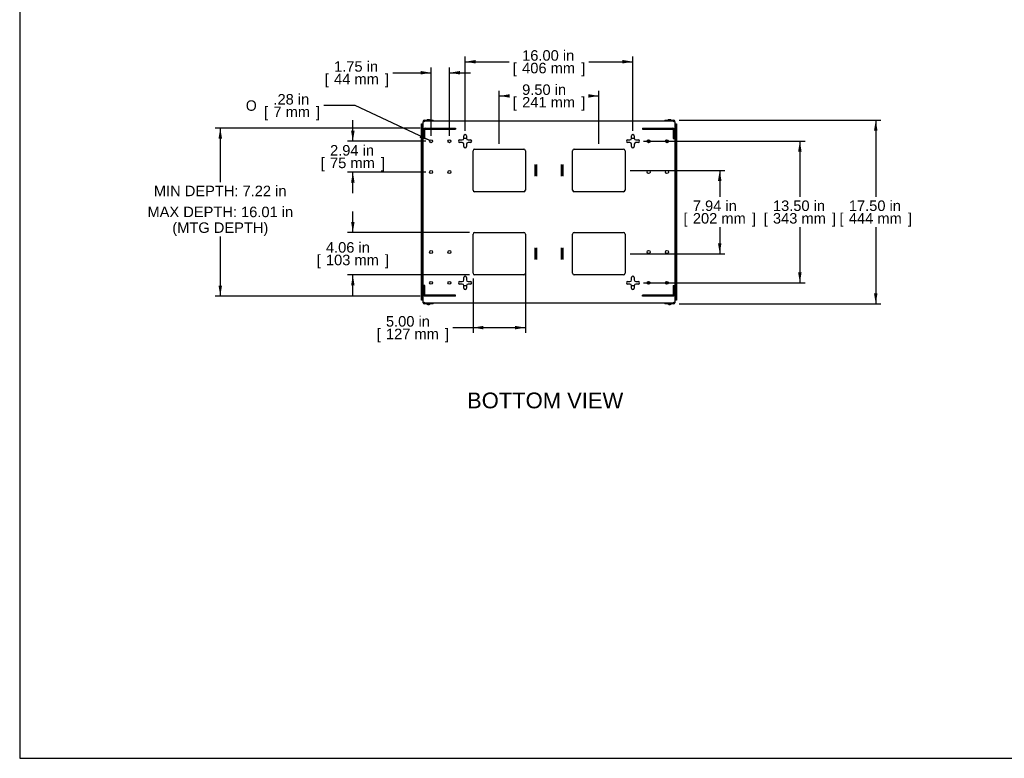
# Model space of a CAD drawing. Header units: inches. Extents: x 0 to 188, y 0 to 141.
# Tile 1 of 21: x 0 to 94, y 0 to 71. Entities that reach past the tile are written whole.
import ezdxf
from ezdxf import colors
from ezdxf.entities.mleader import LeaderData, LeaderLine
from ezdxf.enums import TextEntityAlignment as Align
from ezdxf.lldxf.tags import DXFTag
from ezdxf.math import Vec2, Vec3

# ---------------------------------------------------------------- set-up
doc = ezdxf.new("R2010")
doc.units = ezdxf.units.IN
doc.header["$MEASUREMENT"] = 0
for name, color, linetype in [('COM57176-19', 7, 'Continuous'), ('COM57177-1', 7, 'Continuous'), ('COM57179-9S', 7, 'Continuous'), ('COM57180-1', 7, 'Continuous'), ('Default', 7, 'Continuous'), ('HAN13044', 7, 'Continuous'), ('SCS19417', 7, 'Continuous'), ('SCS19496', 7, 'Continuous')]:
    doc.layers.add(name, color=color, linetype=linetype)
doc.styles.add('SEACAD_Arial', font='arial.ttf')
doc.styles.add('SEACAD_Solid_Edge_ANSI1_Symbols', font='txt')
tags = doc.linetypes.add('HIDDEN2', pattern=[0.1875, 0.125, -0.0625]).pattern_tags.tags
tags[6:7] = [DXFTag(74, 4), DXFTag(75, 0), DXFTag(340, '0'), DXFTag(46, 0.0), DXFTag(50, 0.0), DXFTag(44, 0.0), DXFTag(45, 0.0)]
tags[4:5] = [DXFTag(74, 4), DXFTag(75, 0), DXFTag(340, '0'), DXFTag(46, 0.0), DXFTag(50, 0.0), DXFTag(44, 0.0), DXFTag(45, 0.0)]
doc.dimstyles.new('WEB', dxfattribs={"dimtxt": 1, "dimasz": 1, "dimexe": 0.5, "dimexo": 0.5, "dimgap": 0.25, "dimtad": 0, "dimtih": 1, "dimtoh": 1, "dimzin": 4, "dimdsep": 46, "dimtxsty": 'SEACAD_Arial', "dimblk1": '_SE_FILLED', "dimblk2": '_SE_FILLED', "dimsah": 1, "dimcen": 0.5, "dimadec": 0, "dimazin": 0, "dimtfac": 0.8, "dimtdec": 0, "dimtofl": 0, "dimtmove": 0, "dimatfit": 3, "dimfxl": 1, "dimtolj": 1, "dimtzin": 4, "dimarcsym": 0})

# ---------------------------------------------------------------- blocks, each defined once
blk = doc.blocks.new('SE4')
at = {"layer": 'COM57176-19', "color": 7, "linetype": 'Continuous'}
for p, q in [((38.577, 60.835), (38.577, 60.777)), ((38.663, 60.777), (38.577, 60.777)), ((38.577, 43.565), (38.577, 60.777)), ((38.634, 60.835), (38.634, 60.777)), ((38.663, 60.921), (39.489, 60.921)), ((38.663, 60.864), (39.489, 60.864)), ((38.663, 60.863), (38.663, 60.777)), ((38.663, 60.863), (62.491, 60.863)), ((39.489, 60.921), (39.489, 60.864)), ((61.665, 60.921), (61.665, 60.864)), ((61.665, 60.921), (62.491, 60.921)), ((61.665, 60.864), (62.491, 60.864)), ((62.491, 60.777), (62.491, 60.863)), ((62.577, 60.777), (62.491, 60.777)), ((62.52, 60.777), (62.52, 60.835)), ((62.577, 60.777), (62.577, 60.835)), ((62.577, 60.777), (62.577, 43.565)), ((42.452, 59.203), (42.452, 59.421)), ((42.702, 59.421), (42.702, 59.203)), ((58.452, 59.203), (58.452, 59.421)), ((58.702, 59.421), (58.702, 59.203)), ((42.077, 59.046), (42.295, 59.046)), ((42.295, 58.796), (42.077, 58.796)), ((42.452, 58.421), (42.452, 58.639)), ((42.702, 58.639), (42.702, 58.421)), ((42.859, 59.046), (43.077, 59.046)), ((43.077, 58.796), (42.859, 58.796)), ((58.077, 59.046), (58.295, 59.046)), ((58.295, 58.796), (58.077, 58.796)), ((58.452, 58.421), (58.452, 58.639)), ((58.702, 58.639), (58.702, 58.421)), ((58.859, 59.046), (59.077, 59.046)), ((59.077, 58.796), (58.859, 58.796)), ((43.327, 54.268), (43.327, 58.014)), ((43.484, 58.171), (48.17, 58.171)), ((48.327, 58.014), (48.327, 54.268)), ((52.827, 54.268), (52.827, 58.014)), ((52.984, 58.171), (57.67, 58.171)), ((57.827, 58.014), (57.827, 54.268)), ((49.264, 56.695), (49.264, 56.695)), ((49.264, 55.587), (49.264, 56.695)), ((49.264, 56.654), (49.264, 56.695)), ((49.264, 56.481), (49.264, 56.654)), ((49.264, 55.801), (49.264, 56.481)), ((49.389, 56.481), (49.264, 56.481)), ((49.389, 56.695), (49.389, 55.587)), ((49.389, 56.695), (49.389, 56.695)), ((49.389, 56.695), (49.389, 56.654)), ((49.389, 56.481), (49.389, 56.654)), ((49.389, 55.801), (49.389, 56.481)), ((51.764, 56.695), (51.764, 56.695)), ((51.764, 55.587), (51.764, 56.695)), ((51.764, 56.654), (51.764, 56.695)), ((51.764, 56.481), (51.764, 56.654)), ((51.764, 55.801), (51.764, 56.481)), ((51.889, 56.481), (51.764, 56.481)), ((51.889, 56.695), (51.889, 55.587)), ((51.889, 56.695), (51.889, 56.695)), ((51.889, 56.695), (51.889, 56.654)), ((51.889, 56.481), (51.889, 56.654)), ((51.889, 55.801), (51.889, 56.481)), ((49.389, 55.801), (49.264, 55.801)), ((49.264, 55.628), (49.264, 55.801)), ((49.264, 55.587), (49.264, 55.628)), ((49.264, 55.587), (49.264, 55.587)), ((49.389, 55.628), (49.389, 55.801)), ((49.389, 55.628), (49.389, 55.587)), ((49.389, 55.587), (49.389, 55.587)), ((51.889, 55.801), (51.764, 55.801)), ((51.764, 55.628), (51.764, 55.801)), ((51.764, 55.587), (51.764, 55.628)), ((51.764, 55.587), (51.764, 55.587)), ((51.889, 55.628), (51.889, 55.801)), ((51.889, 55.628), (51.889, 55.587)), ((51.889, 55.587), (51.889, 55.587)), ((48.17, 54.111), (43.484, 54.111)), ((57.67, 54.111), (52.984, 54.111)), ((43.327, 46.328), (43.327, 50.074)), ((43.484, 50.231), (48.17, 50.231)), ((48.327, 50.074), (48.327, 46.328)), ((52.827, 46.328), (52.827, 50.074)), ((52.984, 50.231), (57.67, 50.231)), ((57.827, 50.074), (57.827, 46.328)), ((49.264, 48.755), (49.264, 48.755)), ((49.264, 47.647), (49.264, 48.755)), ((49.264, 48.714), (49.264, 48.755)), ((49.264, 48.714), (49.264, 48.541)), ((49.264, 48.541), (49.389, 48.541)), ((49.264, 48.541), (49.264, 47.861)), ((49.389, 48.755), (49.389, 47.647)), ((49.389, 48.755), (49.389, 48.755)), ((49.389, 48.755), (49.389, 48.714)), ((49.389, 48.714), (49.389, 48.541)), ((49.389, 48.541), (49.389, 47.861)), ((51.764, 48.755), (51.764, 48.755)), ((51.764, 47.647), (51.764, 48.755)), ((51.764, 48.714), (51.764, 48.755)), ((51.764, 48.714), (51.764, 48.541)), ((51.764, 48.541), (51.889, 48.541)), ((51.764, 48.541), (51.764, 47.861)), ((51.889, 48.755), (51.889, 47.647)), ((51.889, 48.755), (51.889, 48.755)), ((51.889, 48.755), (51.889, 48.714)), ((51.889, 48.714), (51.889, 48.541)), ((51.889, 48.541), (51.889, 47.861)), ((49.264, 47.861), (49.389, 47.861)), ((49.264, 47.861), (49.264, 47.688)), ((49.264, 47.647), (49.264, 47.688)), ((49.264, 47.647), (49.264, 47.647)), ((49.389, 47.861), (49.389, 47.688)), ((49.389, 47.688), (49.389, 47.647)), ((49.389, 47.647), (49.389, 47.647)), ((51.764, 47.861), (51.889, 47.861)), ((51.764, 47.861), (51.764, 47.688)), ((51.764, 47.647), (51.764, 47.688)), ((51.764, 47.647), (51.764, 47.647)), ((51.889, 47.861), (51.889, 47.688)), ((51.889, 47.688), (51.889, 47.647)), ((51.889, 47.647), (51.889, 47.647)), ((48.17, 46.171), (43.484, 46.171)), ((57.67, 46.171), (52.984, 46.171)), ((42.077, 45.546), (42.295, 45.546)), ((42.295, 45.296), (42.077, 45.296)), ((42.452, 45.703), (42.452, 45.921)), ((42.452, 44.921), (42.452, 45.139)), ((42.702, 45.921), (42.702, 45.703)), ((42.702, 45.139), (42.702, 44.921)), ((42.859, 45.546), (43.077, 45.546)), ((43.077, 45.296), (42.859, 45.296)), ((58.077, 45.546), (58.295, 45.546)), ((58.295, 45.296), (58.077, 45.296)), ((58.452, 45.703), (58.452, 45.921)), ((58.452, 44.921), (58.452, 45.139)), ((58.702, 45.921), (58.702, 45.703)), ((58.702, 45.139), (58.702, 44.921)), ((58.859, 45.546), (59.077, 45.546)), ((59.077, 45.296), (58.859, 45.296)), ((38.577, 43.565), (38.663, 43.565)), ((38.577, 43.507), (38.577, 43.565)), ((38.634, 43.507), (38.634, 43.565)), ((38.663, 43.565), (38.663, 43.479)), ((62.491, 43.479), (38.663, 43.479)), ((39.489, 43.478), (38.663, 43.478)), ((39.489, 43.421), (38.663, 43.421)), ((39.489, 43.421), (39.489, 43.478)), ((62.491, 43.478), (61.665, 43.478)), ((61.665, 43.421), (61.665, 43.478)), ((62.491, 43.421), (61.665, 43.421)), ((62.491, 43.565), (62.577, 43.565)), ((62.491, 43.479), (62.491, 43.565)), ((62.52, 43.565), (62.52, 43.507)), ((62.577, 43.565), (62.577, 43.507))]:
    blk.add_line(p, q, dxfattribs=at)
for centre in [(39.327, 58.921), (41.077, 58.921), (60.077, 58.921), (61.827, 58.921), (39.327, 55.984), (41.077, 55.984), (60.077, 55.984), (61.827, 55.984), (39.327, 48.359), (41.077, 48.359), (60.077, 48.359), (61.827, 48.359), (39.327, 45.421), (41.077, 45.421), (60.077, 45.421), (61.827, 45.421)]:
    blk.add_circle(centre, 0.141, dxfattribs=at)
for centre, radius, start, end in [((38.663, 60.835), 0.086, 90, 180), ((38.663, 60.835), 0.029, 90, 180), ((39.46, 60.835), 0.029, 74.90981, 90), ((39.46, 60.835), 0.086, 19.0008, 70.29306), ((61.694, 60.835), 0.086, 109.70694, 160.9992), ((61.694, 60.835), 0.029, 90, 105.09019), ((62.491, 60.835), 0.086, 0, 90), ((62.491, 60.835), 0.029, 0, 90), ((42.295, 59.203), 0.157, 270, 0), ((42.577, 59.421), 0.125, 0, 180), ((42.859, 59.203), 0.157, 180, 270), ((58.295, 59.203), 0.157, 270, 0), ((58.577, 59.421), 0.125, 0, 180), ((58.859, 59.203), 0.157, 180, 270), ((42.077, 58.921), 0.125, 90, 270), ((42.295, 58.639), 0.157, 0, 90), ((42.577, 58.421), 0.125, 180, 0), ((42.859, 58.639), 0.157, 90, 180), ((43.077, 58.921), 0.125, 270, 90), ((58.077, 58.921), 0.125, 90, 270), ((58.295, 58.639), 0.157, 0, 90), ((58.577, 58.421), 0.125, 180, 0), ((58.859, 58.639), 0.157, 90, 180), ((59.077, 58.921), 0.125, 270, 90), ((43.484, 58.014), 0.157, 90, 180), ((48.17, 58.014), 0.157, 0, 90), ((52.984, 58.014), 0.157, 90, 180), ((57.67, 58.014), 0.157, 0, 90), ((43.484, 54.268), 0.157, 180, 270), ((48.17, 54.268), 0.157, 270, 0), ((52.984, 54.268), 0.157, 180, 270), ((57.67, 54.268), 0.157, 270, 0), ((43.484, 50.074), 0.157, 90, 180), ((48.17, 50.074), 0.157, 0, 90), ((52.984, 50.074), 0.157, 90, 180), ((57.67, 50.074), 0.157, 0, 90), ((42.577, 45.921), 0.125, 0, 180), ((43.484, 46.328), 0.157, 180, 270), ((48.17, 46.328), 0.157, 270, 0), ((52.984, 46.328), 0.157, 180, 270), ((57.67, 46.328), 0.157, 270, 0), ((58.577, 45.921), 0.125, 0, 180), ((42.077, 45.421), 0.125, 90, 270), ((42.295, 45.703), 0.157, 270, 0), ((42.295, 45.139), 0.157, 0, 90), ((42.859, 45.703), 0.157, 180, 270), ((42.859, 45.139), 0.157, 90, 180), ((43.077, 45.421), 0.125, 270, 90), ((58.077, 45.421), 0.125, 90, 270), ((58.295, 45.703), 0.157, 270, 0), ((58.295, 45.139), 0.157, 0, 90), ((58.859, 45.703), 0.157, 180, 270), ((58.859, 45.139), 0.157, 90, 180), ((59.077, 45.421), 0.125, 270, 90), ((42.577, 44.921), 0.125, 180, 0), ((58.577, 44.921), 0.125, 180, 0), ((38.663, 43.507), 0.086, 180, 270), ((38.663, 43.507), 0.029, 180, 270), ((39.46, 43.507), 0.029, 270, 285.09019), ((39.46, 43.507), 0.086, 289.70694, 340.9992), ((61.694, 43.507), 0.086, 199.0008, 250.29306), ((61.694, 43.507), 0.029, 254.90981, 270), ((62.491, 43.507), 0.029, 270, 0), ((62.491, 43.507), 0.086, 270, 0)]:
    blk.add_arc(centre, radius, start, end, dxfattribs=at)
at = {"layer": 'COM57177-1', "color": 7, "linetype": 'Continuous'}
for p, q in [((38.405, 60.508), (38.405, 60.571)), ((38.405, 60.571), (38.462, 60.571)), ((38.405, 43.834), (38.405, 60.508)), ((38.462, 60.571), (38.491, 60.571)), ((38.462, 60.571), (38.462, 60.508)), ((38.462, 59.64), (38.462, 60.508)), ((38.491, 60.571), (38.577, 60.571)), ((62.577, 60.571), (62.663, 60.571)), ((62.663, 60.571), (62.692, 60.571)), ((62.692, 60.508), (62.692, 60.571)), ((62.692, 60.571), (62.749, 60.571)), ((62.692, 60.508), (62.692, 59.64)), ((62.749, 60.571), (62.749, 60.508)), ((62.749, 60.508), (62.749, 43.834)), ((38.462, 44.876), (38.462, 59.466)), ((62.692, 59.466), (62.692, 44.876)), ((38.462, 43.834), (38.462, 44.702)), ((62.692, 44.702), (62.692, 43.834)), ((38.405, 43.772), (38.405, 43.834)), ((38.462, 43.772), (38.405, 43.772)), ((38.462, 43.834), (38.462, 43.772)), ((38.491, 43.772), (38.462, 43.772)), ((38.577, 43.772), (38.491, 43.772)), ((62.663, 43.772), (62.577, 43.772)), ((62.692, 43.772), (62.663, 43.772)), ((62.692, 43.772), (62.692, 43.834)), ((62.749, 43.772), (62.692, 43.772)), ((62.749, 43.834), (62.749, 43.772))]:
    blk.add_line(p, q, dxfattribs=at)
at = {"layer": 'COM57179-9S', "color": 7, "linetype": 'HIDDEN2'}
for p, q in [((38.777, 60.178), (41.672, 60.178)), ((41.672, 60.178), (41.672, 60.083)), ((59.482, 60.178), (59.482, 60.083)), ((59.482, 60.178), (62.377, 60.178)), ((38.634, 59.178), (38.634, 60.035)), ((38.729, 59.178), (38.634, 59.178)), ((38.729, 59.178), (38.729, 60.035)), ((38.777, 60.083), (41.672, 60.083)), ((59.482, 60.083), (62.377, 60.083)), ((62.425, 60.035), (62.425, 59.178)), ((62.425, 59.178), (62.52, 59.178)), ((62.52, 60.035), (62.52, 59.178)), ((38.729, 45.164), (38.634, 45.164)), ((38.634, 44.307), (38.634, 45.164)), ((38.729, 44.307), (38.729, 45.164)), ((62.425, 45.164), (62.425, 44.307)), ((62.425, 45.164), (62.52, 45.164)), ((62.52, 45.164), (62.52, 44.307)), ((41.672, 44.259), (38.777, 44.259)), ((41.672, 44.164), (38.777, 44.164)), ((41.672, 44.164), (41.672, 44.259)), ((62.377, 44.259), (59.482, 44.259)), ((59.482, 44.164), (59.482, 44.259)), ((62.377, 44.164), (59.482, 44.164))]:
    blk.add_line(p, q, dxfattribs=at)
for centre, radius, start, end in [((38.777, 60.035), 0.143, 90, 180), ((62.377, 60.035), 0.143, 0, 90), ((38.777, 60.035), 0.048, 90, 180), ((62.377, 60.035), 0.048, 0, 90), ((38.777, 44.307), 0.143, 180, 270), ((38.777, 44.307), 0.048, 180, 270), ((62.377, 44.307), 0.048, 270, 0), ((62.377, 44.307), 0.143, 270, 0)]:
    blk.add_arc(centre, radius, start, end, dxfattribs=at)
at = {"layer": 'COM57180-1', "color": 7, "linetype": 'Continuous'}
for p, q in [((42.705, 59.171), (42.449, 59.171)), ((58.705, 59.171), (58.449, 59.171)), ((42.449, 45.171), (42.705, 45.171)), ((58.449, 45.171), (58.705, 45.171))]:
    blk.add_line(p, q, dxfattribs=at)
at = {"layer": 'HAN13044', "color": 7, "linetype": 'Continuous'}
for p, q in [((38.54, 54.859), (38.502, 54.82)), ((38.502, 49.522), (38.502, 54.82)), ((38.577, 54.859), (38.54, 54.859)), ((38.54, 54.859), (38.54, 49.484)), ((62.577, 54.859), (62.614, 54.859)), ((62.614, 49.484), (62.614, 54.859)), ((62.614, 54.859), (62.652, 54.82)), ((62.652, 54.82), (62.652, 49.522)), ((38.54, 49.484), (38.502, 49.522)), ((38.577, 49.484), (38.54, 49.484)), ((62.577, 49.484), (62.614, 49.484)), ((62.614, 49.484), (62.652, 49.522))]:
    blk.add_line(p, q, dxfattribs=at)
at = {"layer": 'SCS19417', "color": 7, "linetype": 'Continuous'}
for p, q in [((38.955, 60.956), (38.952, 60.956)), ((38.952, 60.956), (38.952, 60.929)), ((38.955, 60.956), (38.955, 60.956)), ((39.008, 60.864), (39.008, 60.863)), ((39.058, 61.006), (39.058, 60.988)), ((39.095, 60.988), (39.095, 61.006)), ((39.146, 60.863), (39.146, 60.864)), ((39.199, 60.956), (39.202, 60.956)), ((39.199, 60.956), (39.199, 60.956)), ((39.202, 60.929), (39.202, 60.956)), ((61.955, 60.956), (61.952, 60.956)), ((61.952, 60.956), (61.952, 60.929)), ((61.955, 60.956), (61.955, 60.956)), ((62.008, 60.864), (62.008, 60.863)), ((62.058, 61.006), (62.058, 60.988)), ((62.095, 60.988), (62.095, 61.006)), ((62.146, 60.863), (62.146, 60.864)), ((62.199, 60.956), (62.202, 60.956)), ((62.199, 60.956), (62.199, 60.956)), ((62.202, 60.929), (62.202, 60.956)), ((38.952, 43.413), (38.952, 43.386)), ((38.955, 43.386), (38.952, 43.386)), ((38.955, 43.386), (38.955, 43.386)), ((39.008, 43.479), (39.008, 43.478)), ((39.058, 43.354), (39.058, 43.336)), ((39.095, 43.336), (39.095, 43.354)), ((39.146, 43.478), (39.146, 43.479)), ((39.199, 43.386), (39.202, 43.386)), ((39.199, 43.386), (39.199, 43.386)), ((39.202, 43.386), (39.202, 43.413)), ((61.952, 43.413), (61.952, 43.386)), ((61.955, 43.386), (61.952, 43.386)), ((61.955, 43.386), (61.955, 43.386)), ((62.008, 43.479), (62.008, 43.478)), ((62.058, 43.354), (62.058, 43.336)), ((62.095, 43.336), (62.095, 43.354)), ((62.146, 43.478), (62.146, 43.479)), ((62.199, 43.386), (62.202, 43.386)), ((62.199, 43.386), (62.199, 43.386)), ((62.202, 43.386), (62.202, 43.413))]:
    blk.add_line(p, q, dxfattribs=at)
at = {"layer": 'SCS19417', "color": 7, "linetype": 'HIDDEN2'}
for p, q in [((39.027, 60.864), (39.027, 60.863)), ((39.127, 60.864), (39.127, 60.863)), ((62.027, 60.864), (62.027, 60.863)), ((62.127, 60.864), (62.127, 60.863)), ((39.027, 43.478), (39.027, 43.479)), ((39.127, 43.478), (39.127, 43.479)), ((62.027, 43.478), (62.027, 43.479)), ((62.127, 43.478), (62.127, 43.479))]:
    blk.add_line(p, q, dxfattribs=at)
at = {"layer": 'SCS19417', "color": 7, "linetype": 'Continuous'}
for centre, start, end in [((38.96, 60.929), 180, 270), ((39.194, 60.929), 270, 0), ((61.96, 60.929), 180, 270), ((62.194, 60.929), 270, 0), ((38.96, 43.413), 90, 180), ((39.194, 43.413), 0, 90), ((61.96, 43.413), 90, 180), ((62.194, 43.413), 0, 90)]:
    blk.add_arc(centre, 0.008, start, end, dxfattribs=at)
for points in [[(38.955, 60.956), (38.955, 60.959), (38.956, 60.962), (38.959, 60.965)], [(39.195, 60.965), (39.198, 60.962), (39.199, 60.959), (39.199, 60.956)], [(61.955, 60.956), (61.955, 60.959), (61.956, 60.962), (61.959, 60.965)], [(62.195, 60.965), (62.198, 60.962), (62.199, 60.959), (62.199, 60.956)], [(38.959, 43.377), (38.956, 43.38), (38.955, 43.383), (38.955, 43.386)], [(39.199, 43.386), (39.199, 43.383), (39.198, 43.38), (39.195, 43.377)], [(61.959, 43.377), (61.956, 43.38), (61.955, 43.383), (61.955, 43.386)], [(62.199, 43.386), (62.199, 43.383), (62.198, 43.38), (62.195, 43.377)]]:
    blk.add_open_spline(points, degree=3, dxfattribs=at)
for points, knots in [([(38.959, 60.965), (38.965, 60.971), (38.972, 60.977), (38.988, 60.987), (38.996, 60.991), (39.013, 60.998), (39.022, 61.001), (39.04, 61.005), (39.049, 61.006), (39.058, 61.006)], [0, 0, 0, 0, 0.25, 0.25, 0.5, 0.5, 0.75, 0.75, 1, 1, 1, 1]), ([(39.058, 60.988), (39.065, 60.989), (39.071, 60.989), (39.083, 60.989), (39.089, 60.989), (39.095, 60.988)], [0, 0, 0, 0, 0.5, 0.5, 1, 1, 1, 1]), ([(39.095, 61.006), (39.105, 61.006), (39.114, 61.005), (39.132, 61.001), (39.14, 60.998), (39.158, 60.991), (39.166, 60.987), (39.181, 60.977), (39.188, 60.971), (39.195, 60.965)], [0, 0, 0, 0, 0.25, 0.25, 0.5, 0.5, 0.75, 0.75, 1, 1, 1, 1]), ([(61.959, 60.965), (61.965, 60.971), (61.972, 60.977), (61.988, 60.987), (61.996, 60.991), (62.013, 60.998), (62.022, 61.001), (62.04, 61.005), (62.049, 61.006), (62.058, 61.006)], [0, 0, 0, 0, 0.25, 0.25, 0.5, 0.5, 0.75, 0.75, 1, 1, 1, 1]), ([(62.058, 60.988), (62.065, 60.989), (62.071, 60.989), (62.083, 60.989), (62.089, 60.989), (62.095, 60.988)], [0, 0, 0, 0, 0.5, 0.5, 1, 1, 1, 1]), ([(62.095, 61.006), (62.105, 61.006), (62.114, 61.005), (62.132, 61.001), (62.14, 60.998), (62.158, 60.991), (62.166, 60.987), (62.181, 60.977), (62.188, 60.971), (62.195, 60.965)], [0, 0, 0, 0, 0.25, 0.25, 0.5, 0.5, 0.75, 0.75, 1, 1, 1, 1]), ([(39.058, 43.336), (39.049, 43.336), (39.04, 43.338), (39.022, 43.341), (39.013, 43.344), (38.996, 43.351), (38.988, 43.355), (38.973, 43.365), (38.965, 43.371), (38.959, 43.377)], [0, 0, 0, 0, 0.25, 0.25, 0.5, 0.5, 0.75, 0.75, 1, 1, 1, 1]), ([(39.095, 43.354), (39.089, 43.353), (39.083, 43.353), (39.071, 43.353), (39.064, 43.353), (39.058, 43.354)], [0, 0, 0, 0, 0.5, 0.5, 1, 1, 1, 1]), ([(39.195, 43.377), (39.189, 43.371), (39.181, 43.365), (39.166, 43.355), (39.158, 43.351), (39.141, 43.344), (39.132, 43.341), (39.114, 43.338), (39.105, 43.336), (39.095, 43.336)], [0, 0, 0, 0, 0.25, 0.25, 0.5, 0.5, 0.75, 0.75, 1, 1, 1, 1]), ([(62.058, 43.336), (62.049, 43.336), (62.04, 43.338), (62.022, 43.341), (62.013, 43.344), (61.996, 43.351), (61.988, 43.355), (61.973, 43.365), (61.965, 43.371), (61.959, 43.377)], [0, 0, 0, 0, 0.25, 0.25, 0.5, 0.5, 0.75, 0.75, 1, 1, 1, 1]), ([(62.095, 43.354), (62.089, 43.353), (62.083, 43.353), (62.071, 43.353), (62.064, 43.353), (62.058, 43.354)], [0, 0, 0, 0, 0.5, 0.5, 1, 1, 1, 1]), ([(62.195, 43.377), (62.189, 43.371), (62.181, 43.365), (62.166, 43.355), (62.158, 43.351), (62.141, 43.344), (62.132, 43.341), (62.114, 43.338), (62.105, 43.336), (62.095, 43.336)], [0, 0, 0, 0, 0.25, 0.25, 0.5, 0.5, 0.75, 0.75, 1, 1, 1, 1])]:
    blk.add_open_spline(points, degree=3, knots=knots, dxfattribs=at)
at = {"layer": 'SCS19496', "color": 7, "linetype": 'Continuous'}
for p, q in [((38.567, 59.843), (38.554, 59.843)), ((38.554, 59.263), (38.567, 59.263)), ((62.599, 59.843), (62.587, 59.843)), ((62.587, 59.263), (62.599, 59.263)), ((38.567, 45.079), (38.554, 45.079)), ((62.599, 45.079), (62.587, 45.079)), ((38.554, 44.499), (38.567, 44.499)), ((62.587, 44.499), (62.599, 44.499))]:
    blk.add_line(p, q, dxfattribs=at)
for centre, radius, start, end in [((38.985, 59.535), 0.534, 145.36451, 178.11094), ((38.985, 59.571), 0.534, 181.88906, 214.63549), ((38.554, 59.833), 0.01, 90, 145.36451), ((38.554, 59.273), 0.01, 214.63549, 270), ((38.567, 59.833), 0.01, 0, 90), ((38.567, 59.273), 0.01, 270, 0), ((62.587, 59.833), 0.01, 90, 180), ((62.587, 59.273), 0.01, 180, 270), ((62.599, 59.833), 0.01, 34.63549, 90), ((62.599, 59.273), 0.01, 270, 325.36451), ((62.169, 59.535), 0.534, 1.88906, 34.63549), ((62.169, 59.571), 0.534, 325.36451, 358.11094), ((38.985, 44.771), 0.534, 145.36451, 178.11094), ((38.554, 45.069), 0.01, 90, 145.36451), ((38.567, 45.069), 0.01, 0, 90), ((62.587, 45.069), 0.01, 90, 180), ((62.599, 45.069), 0.01, 34.63549, 90), ((62.169, 44.771), 0.534, 1.88906, 34.63549), ((38.985, 44.807), 0.534, 181.88906, 214.63549), ((38.554, 44.509), 0.01, 214.63549, 270), ((38.567, 44.509), 0.01, 270, 0), ((62.587, 44.509), 0.01, 180, 270), ((62.599, 44.509), 0.01, 270, 325.36451), ((62.169, 44.807), 0.534, 325.36451, 358.11094)]:
    blk.add_arc(centre, radius, start, end, dxfattribs=at)
blk = doc.blocks.new('DMBLK192')
at = {"layer": 'Default', "linetype": 'Continuous', "transparency": 16777216}
for points in [[(43.577, 66.663), (42.577, 66.496), (43.577, 66.329)], [(57.577, 66.663), (57.577, 66.329), (58.577, 66.496)]]:
    blk.add_hatch(color=7, dxfattribs=at).paths.add_polyline_path(points)
at = {"layer": 'Default', "color": 7, "linetype": 'Continuous', "transparency": 16777216}
for p, q in [((42.577, 59.921), (42.577, 66.996)), ((58.577, 59.921), (58.577, 66.996)), ((42.577, 66.496), (46.77, 66.496)), ((54.383, 66.496), (58.577, 66.496))]:
    blk.add_line(p, q, dxfattribs=at)
at = {"layer": 'Default', "color": 7, "linetype": 'Continuous', "transparency": 16777216, "style": 'SEACAD_Arial'}
for s, p in [('16.00 in', (48.012, 67.596)), ('[', (47.12, 66.396)), ('406 mm', (48.012, 66.396)), (']', (53.642, 66.396))]:
    blk.add_text(s, height=1, dxfattribs=at).set_placement(p, align=Align.TOP_LEFT)
blk = doc.blocks.new('_SE_FILLED')
at = {"color": 0}
blk.add_line((0, 0), (-1, 0), dxfattribs=at)
blk.add_solid([(0, 0), (-1, -0.1665), (-1, 0.1665), (0, 0)], dxfattribs=at)
blk = doc.blocks.new('DMBLK193')
at = {"layer": 'Default', "linetype": 'Continuous', "transparency": 16777216}
for points in [[(38.327, 65.614), (38.327, 65.28), (39.327, 65.447)], [(42.077, 65.614), (41.077, 65.447), (42.077, 65.28)]]:
    blk.add_hatch(color=7, dxfattribs=at).paths.add_polyline_path(points)
at = {"layer": 'Default', "color": 7, "linetype": 'Continuous', "transparency": 16777216}
for p, q in [((39.327, 59.421), (39.327, 65.947)), ((41.077, 59.421), (41.077, 65.947)), ((35.667, 65.447), (39.327, 65.447)), ((41.077, 65.447), (43.077, 65.447))]:
    blk.add_line(p, q, dxfattribs=at)
at = {"layer": 'Default', "color": 7, "linetype": 'Continuous', "transparency": 16777216, "style": 'SEACAD_Arial'}
for s, p in [('1.75 in', (30.078, 66.547)), ('[', (29.186, 65.347)), ('44 mm', (30.078, 65.347)), (']', (34.926, 65.347))]:
    blk.add_text(s, height=1, dxfattribs=at).set_placement(p, align=Align.TOP_LEFT)
blk = doc.blocks.new('DMBLK194')
at = {"layer": 'Default', "linetype": 'Continuous', "transparency": 16777216}
for points in [[(31.7, 59.921), (31.867, 58.921), (32.033, 59.921)], [(31.7, 54.984), (32.033, 54.984), (31.867, 55.984)]]:
    blk.add_hatch(color=7, dxfattribs=at).paths.add_polyline_path(points)
at = {"layer": 'Default', "color": 7, "linetype": 'Continuous', "transparency": 16777216}
for p, q in [((31.867, 58.921), (31.867, 60.921)), ((38.827, 58.921), (31.367, 58.921)), ((38.827, 55.984), (31.367, 55.984)), ((31.867, 53.984), (31.867, 55.984))]:
    blk.add_line(p, q, dxfattribs=at)
at = {"layer": 'Default', "color": 7, "linetype": 'Continuous', "transparency": 16777216, "style": 'SEACAD_Arial'}
for s, p in [('2.94 in', (29.693, 58.552)), ('[', (28.801, 57.352)), ('75 mm', (29.693, 57.352)), (']', (34.54, 57.352))]:
    blk.add_text(s, height=1, dxfattribs=at).set_placement(p, align=Align.TOP_LEFT)
blk = doc.blocks.new('DMBLK195')
at = {"layer": 'Default', "linetype": 'Continuous', "transparency": 16777216}
for points in [[(74.663, 57.921), (74.497, 58.921), (74.33, 57.921)], [(74.663, 46.421), (74.33, 46.421), (74.497, 45.421)]]:
    blk.add_hatch(color=7, dxfattribs=at).paths.add_polyline_path(points)
at = {"layer": 'Default', "color": 7, "linetype": 'Continuous', "transparency": 16777216}
for p, q in [((59.577, 58.921), (74.997, 58.921)), ((74.497, 58.921), (74.497, 53.621)), ((74.497, 50.721), (74.497, 45.421)), ((59.577, 45.421), (74.997, 45.421))]:
    blk.add_line(p, q, dxfattribs=at)
at = {"layer": 'Default', "color": 7, "linetype": 'Continuous', "transparency": 16777216, "style": 'SEACAD_Arial'}
for s, p in [('13.50 in', (71.931, 53.271)), ('[', (71.04, 52.071)), ('343 mm', (71.931, 52.071)), (']', (77.562, 52.071))]:
    blk.add_text(s, height=1, dxfattribs=at).set_placement(p, align=Align.TOP_LEFT)
blk = doc.blocks.new('DMBLK196')
at = {"layer": 'Default', "linetype": 'Continuous', "transparency": 16777216}
for points in [[(81.901, 59.921), (81.734, 60.921), (81.568, 59.921)], [(81.901, 44.421), (81.568, 44.421), (81.734, 43.421)]]:
    blk.add_hatch(color=7, dxfattribs=at).paths.add_polyline_path(points)
at = {"layer": 'Default', "color": 7, "linetype": 'Continuous', "transparency": 16777216}
for p, q in [((62.991, 60.921), (82.234, 60.921)), ((81.734, 60.921), (81.734, 53.621)), ((81.734, 50.721), (81.734, 43.421)), ((62.991, 43.421), (82.234, 43.421))]:
    blk.add_line(p, q, dxfattribs=at)
at = {"layer": 'Default', "color": 7, "linetype": 'Continuous', "transparency": 16777216, "style": 'SEACAD_Arial'}
for s, p in [('17.50 in', (79.169, 53.271)), ('[', (78.278, 52.071)), ('444 mm', (79.169, 52.071)), (']', (84.799, 52.071))]:
    blk.add_text(s, height=1, dxfattribs=at).set_placement(p, align=Align.TOP_LEFT)
blk = doc.blocks.new('DMBLK197')
at = {"layer": 'Default', "linetype": 'Continuous', "transparency": 16777216}
for points in [[(46.827, 63.403), (45.827, 63.236), (46.827, 63.07)], [(54.327, 63.403), (54.327, 63.07), (55.327, 63.236)]]:
    blk.add_hatch(color=7, dxfattribs=at).paths.add_polyline_path(points)
at = {"layer": 'Default', "color": 7, "linetype": 'Continuous', "transparency": 16777216}
for p, q in [((45.827, 58.671), (45.827, 63.736)), ((45.827, 63.236), (46.77, 63.236)), ((54.383, 63.236), (55.327, 63.236)), ((55.327, 58.671), (55.327, 63.736))]:
    blk.add_line(p, q, dxfattribs=at)
at = {"layer": 'Default', "color": 7, "linetype": 'Continuous', "transparency": 16777216, "style": 'SEACAD_Arial'}
for s, p in [('9.50 in', (48.012, 64.336)), ('[', (47.12, 63.136)), ('241 mm', (48.012, 63.136)), (']', (53.642, 63.136))]:
    blk.add_text(s, height=1, dxfattribs=at).set_placement(p, align=Align.TOP_LEFT)
blk = doc.blocks.new('DMBLK198')
at = {"layer": 'Default', "linetype": 'Continuous', "transparency": 16777216}
for points in [[(67.023, 55.141), (66.856, 56.141), (66.69, 55.141)], [(67.023, 49.201), (66.69, 49.201), (66.856, 48.201)]]:
    blk.add_hatch(color=7, dxfattribs=at).paths.add_polyline_path(points)
at = {"layer": 'Default', "color": 7, "linetype": 'Continuous', "transparency": 16777216}
for p, q in [((58.327, 56.141), (67.356, 56.141)), ((66.856, 56.141), (66.856, 53.621)), ((66.856, 50.721), (66.856, 48.201)), ((58.327, 48.201), (67.356, 48.201))]:
    blk.add_line(p, q, dxfattribs=at)
at = {"layer": 'Default', "color": 7, "linetype": 'Continuous', "transparency": 16777216, "style": 'SEACAD_Arial'}
for s, p in [('7.94 in', (64.291, 53.271)), ('[', (63.4, 52.071)), ('202 mm', (64.291, 52.071)), (']', (69.922, 52.071))]:
    blk.add_text(s, height=1, dxfattribs=at).set_placement(p, align=Align.TOP_LEFT)
blk = doc.blocks.new('DMBLK199')
at = {"layer": 'Default', "linetype": 'Continuous', "transparency": 16777216}
blk.add_hatch(color=7, dxfattribs=at).paths.add_polyline_path([(38.224, 59.255), (39.2, 58.981), (38.366, 59.557)])
at = {"layer": 'Default', "color": 7, "linetype": 'Continuous', "transparency": 16777216}
for p, q in [((32.099, 62.319), (29.099, 62.319)), ((39.2, 58.981), (32.099, 62.319))]:
    blk.add_line(p, q, dxfattribs=at)
for s, style, p in [('.28 in', 'SEACAD_Arial', (24.293, 63.419)), ('O', 'SEACAD_Solid_Edge_ANSI1_Symbols', (21.661, 62.819)), ('[', 'SEACAD_Arial', (23.401, 62.219)), ('7 mm', 'SEACAD_Arial', (24.293, 62.219)), (']', 'SEACAD_Arial', (28.358, 62.219))]:
    blk.add_text(s, height=1, dxfattribs=dict(at, style=style)).set_placement(p, align=Align.TOP_LEFT)
blk = doc.blocks.new('DMBLK200')
at = {"layer": 'Default', "linetype": 'Continuous', "transparency": 16777216}
for points in [[(44.327, 40.985), (44.327, 41.319), (43.327, 41.152)], [(47.327, 40.985), (48.327, 41.152), (47.327, 41.319)]]:
    blk.add_hatch(color=7, dxfattribs=at).paths.add_polyline_path(points)
at = {"layer": 'Default', "color": 7, "linetype": 'Continuous', "transparency": 16777216}
for p, q in [((48.327, 47.701), (48.327, 40.652)), ((43.327, 45.828), (43.327, 40.652)), ((41.396, 41.152), (48.327, 41.152))]:
    blk.add_line(p, q, dxfattribs=at)
at = {"layer": 'Default', "color": 7, "linetype": 'Continuous', "transparency": 16777216, "style": 'SEACAD_Arial'}
for s, p in [('5.00 in', (35.024, 42.252)), ('[', (34.133, 41.052)), ('127 mm', (35.024, 41.052)), (']', (40.655, 41.052))]:
    blk.add_text(s, height=1, dxfattribs=at).set_placement(p, align=Align.TOP_LEFT)
blk = doc.blocks.new('DMBLK201')
at = {"layer": 'Default', "linetype": 'Continuous', "transparency": 16777216}
for points in [[(31.7, 51.231), (31.867, 50.231), (32.033, 51.231)], [(31.7, 45.171), (32.033, 45.171), (31.867, 46.171)]]:
    blk.add_hatch(color=7, dxfattribs=at).paths.add_polyline_path(points)
at = {"layer": 'Default', "color": 7, "linetype": 'Continuous', "transparency": 16777216}
for p, q in [((31.867, 50.231), (31.867, 52.231)), ((42.984, 50.231), (31.367, 50.231)), ((42.984, 46.171), (31.367, 46.171)), ((31.867, 44.171), (31.867, 46.171))]:
    blk.add_line(p, q, dxfattribs=at)
at = {"layer": 'Default', "color": 7, "linetype": 'Continuous', "transparency": 16777216, "style": 'SEACAD_Arial'}
for s, p in [('4.06 in', (29.301, 49.301)), ('[', (28.41, 48.101)), ('103 mm', (29.301, 48.101)), (']', (34.932, 48.101))]:
    blk.add_text(s, height=1, dxfattribs=at).set_placement(p, align=Align.TOP_LEFT)
blk = doc.blocks.new('DMBLK211')
at = {"layer": 'Default', "linetype": 'Continuous', "transparency": 16777216}
for points in [[(19.06, 59.178), (19.393, 59.178), (19.226, 60.178)], [(19.06, 45.164), (19.226, 44.164), (19.393, 45.164)]]:
    blk.add_hatch(color=7, dxfattribs=at).paths.add_polyline_path(points)
at = {"layer": 'Default', "color": 7, "linetype": 'Continuous', "transparency": 16777216}
for p, q in [((38.277, 60.178), (18.726, 60.178)), ((19.226, 60.178), (19.226, 55.032)), ((19.226, 49.832), (19.226, 44.164)), ((38.277, 44.164), (18.726, 44.164))]:
    blk.add_line(p, q, dxfattribs=at)
at = {"layer": 'Default', "color": 7, "linetype": 'Continuous', "transparency": 16777216, "style": 'SEACAD_Arial'}
for s, p in [('MIN DEPTH: 7.22 in', (12.889, 54.682)), ('MAX DEPTH: 16.01 in', (12.281, 52.682)), ('(MTG DEPTH)', (14.65, 51.182))]:
    blk.add_text(s, height=1, dxfattribs=at).set_placement(p, align=Align.TOP_LEFT)
blk = doc.blocks.new('_DOT')
at = {"color": 0}
blk.add_line((0, 0), (-1, 0), dxfattribs=at)
at = {"color": 0, "const_width": 0.333}
blk.add_lwpolyline([(-0.1665, 0, 1), (0.1665, 0, 1)], format="xyb", close=True, dxfattribs=at)
blk = doc.blocks.new('Block222')
at = {"layer": 'Default', "color": 7, "linetype": 'Continuous'}
ml = blk.add_multileader_mtext('Standard', dxfattribs=at)
ml.set_content('{\\pxsm0.9;\\fArial|b1||i0||c0|p34;\\W1.;SDC249U17BK\\P}', color=7)
ml.set_leader_properties()
ml.set_arrow_properties(name='DOT')
ml.build(insert=Vec2(0, 0))
ml.multileader.update_dxf_attribs({"leader_type": 0, "dogleg_length": 0, "arrow_head_size": 2.25})
ctx = ml.context
ctx.base_point, ctx.char_height, ctx.arrow_head_size, ctx.landing_gap_size = Vec3(152.32, -85.83), 2.25, 2.25, 0.787
ctx.text_align_type = 1
notes = []
notes.append((ctx, [(0, (0, 0, 0), (0, 0), (1, 0), 1, [])]))
ctx.mtext.insert, ctx.mtext.alignment = Vec3(163.43, -84.69), 2
for ctx, leaders in notes:
    for number, flags, end, landing, length, lines in leaders:
        leader = LeaderData()
        leader.index, (leader.has_last_leader_line, leader.has_dogleg_vector, leader.attachment_direction) = number, flags
        leader.last_leader_point, leader.dogleg_vector, leader.dogleg_length = Vec3(end), Vec3(landing), length
        for number, points, colour, breaks in lines:
            line = LeaderLine()
            line.index, line.vertices, line.color, line.breaks = number, Vec3.list(points), colors.encode_raw_color(colour), breaks
            leader.lines.append(line)
        ctx.leaders.append(leader)

msp = doc.modelspace()

# ---------------------------------------------------------------- linework, layer by layer
at = {"layer": 'Default', "color": 7, "linetype": 'Continuous'}
for p, q in [((0.096, 140.903), (0.096, 0.103)), ((0.095, 0.102), (187.895, 0.102))]:
    msp.add_line(p, q, dxfattribs=at)

# ---------------------------------------------------------------- block references
at = {"layer": 'Default', "color": 7, "xscale": 0.72, "yscale": 0.72, "zscale": 0.72}
msp.add_blockref('Block222', (62.286, 63.58), dxfattribs=at)
at = {"layer": 'Default'}
msp.add_blockref('SE4', (0, 0), dxfattribs=at)

# ---------------------------------------------------------------- texts
at = {"layer": 'Default', "color": 7, "linetype": 'Continuous', "style": 'SEACAD_Arial'}
msp.add_text('BOTTOM VIEW', height=1.5, dxfattribs=at).set_placement((42.759, 34.962), align=Align.TOP_LEFT)

# ---------------------------------------------------------------- dimensions: what is measured, and where the dimension line sits
at = {"layer": 'Default', "color": 7, "linetype": 'Continuous'}
for base, p1, p2, angle, text, picture, middle in [((42.577, 66.496), (42.577, 59.421), (58.577, 59.421), 0, '\\A1;<>', 'DMBLK192', (50.577, 66.496)), ((39.327, 65.447), (39.327, 58.921), (41.077, 58.921), 0, '\\A1;<>', 'DMBLK193', (35.667, 65.447)), ((45.827, 63.236), (45.827, 58.171), (55.327, 58.171), 0, '\\A1;<>', 'DMBLK197', (50.577, 63.236)), ((19.226, 60.178), (41.672, 60.178), (41.672, 44.164), 270, '\\A1;MIN DEPTH: 7.22 in\\P{}\\PMAX DEPTH: 16.01 in\\X(MTG DEPTH)', 'DMBLK211', (19.226, 53.182)), ((31.867, 55.984), (39.327, 55.984), (39.327, 58.921), 90, '\\A1;<>', 'DMBLK194', (31.867, 57.452)), ((81.734, 60.921), (62.491, 60.921), (62.491, 43.421), 270, '\\A1;<>', 'DMBLK196', (81.734, 52.171)), ((74.497, 58.921), (59.077, 58.921), (59.077, 45.421), 270, '\\A1;<>', 'DMBLK195', (74.497, 52.171)), ((66.856, 56.141), (57.827, 56.141), (57.827, 48.201), 270, '\\A1;<>', 'DMBLK198', (66.856, 52.171)), ((31.867, 46.171), (43.484, 46.171), (43.484, 50.231), 90, '\\A1;<>', 'DMBLK201', (31.867, 48.201))]:
    dim = msp.add_linear_dim(base=base, p1=p1, p2=p2, angle=angle, text=text, dimstyle='WEB', override={"dimpost": '\\X'}, dxfattribs=at)
    dim.commit()
    dim.dimension.update_dxf_attribs({"geometry": picture, "text_midpoint": middle, "dimtype": 161})
dim = msp.add_diameter_dim_2p(p1=(39.454, 58.861), p2=(39.2, 58.981), text='\\A1;<>', dimstyle='WEB', override={"dimpost": '\\X'}, dxfattribs=at)
dim.commit()
dim.dimension.update_dxf_attribs({"geometry": 'DMBLK199', "text_midpoint": (29.099, 62.319), "dimtype": 163})
dim = msp.add_linear_dim(base=(48.327, 41.152), p1=(43.327, 50.074), p2=(48.327, 48.201), text='\\A1;<>', dimstyle='WEB', override={"dimpost": '\\X'}, dxfattribs=at)
dim.commit()
dim.dimension.update_dxf_attribs({"geometry": 'DMBLK200', "text_midpoint": (41.396, 41.152), "dimtype": 160})

doc.saveas('drawing.dxf')
